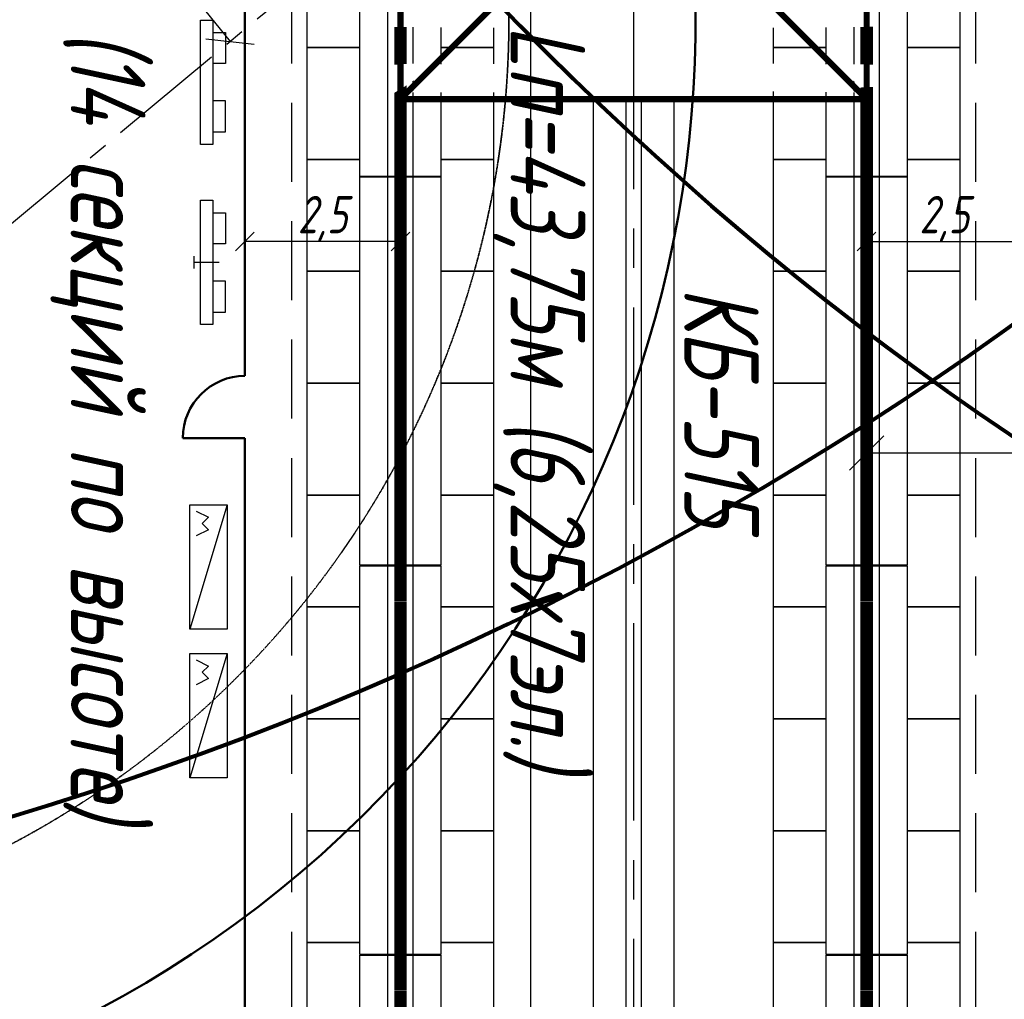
# Model space of a CAD drawing. Header units: millimetres. Extents: x 2204655785 to 2205143108, y 485765510 to 486291538.
# Tile 105 of 156: x 2205000034 to 2205015872, y 486153247 to 486169008. Entities that reach past the tile are written whole.
import ezdxf
from ezdxf.enums import TextEntityAlignment as Align
from ezdxf.lldxf.tags import DXFTag

# ---------------------------------------------------------------- set-up
doc = ezdxf.new("R2010")
doc.units = ezdxf.units.MM
for name, pattern in [('DASHED2', [9.525, 6.35, -3.175]), ('НЕВИДИМАЯX2', [19.05, 12.7, -6.35]), ('осевая', [50.8, 31.75, -6.35, 6.35, -6.35]), ('ОСЕВАЯ2', [28.575, 19.05, -3.175, 3.175, -3.175])]:
    doc.linetypes.add(name, pattern=pattern)
for name, color, linetype in [('ППР_Автокран СКАТ-40', 7, 'Continuous'), ('ППР_Автокран_Линия предупреждения', 1, 'Continuous'), ('ППР_Автокран_Опасная зона', 1, 'Continuous'), ('ППР_Автокран_Стрела', 7, 'Continuous'), ('ППР_Автокран_Стрела_15м', 7, 'Continuous'), ('ППР_Кран', 7, 'Continuous'), ('ППР_Опасная зона от крана', 1, 'Continuous'), ('ППР_Плиты крана', 7, 'Continuous'), ('ППР_Привязка крана', 5, 'Continuous'), ('ППР_Привязка стоянок', 5, 'Continuous'), ('ППР_Разрез', 5, 'Continuous'), ('ППР_Стрела', 7, 'Continuous')]:
    doc.layers.add(name, color=color, linetype=linetype)
doc.styles.add('Без высоты', font='GOST_Common Italic.ttf', dxfattribs={"width": 0.8})
doc.styles.add('ППРк_М1-1', font='GOST_Common Italic.ttf', dxfattribs={"height": 800})
doc.styles.add('ППРк_М1-1кран', font='GOST_Common Italic.ttf', dxfattribs={"width": 0.8, "height": 600})
doc.linetypes.add('ОГРАЖДЕНИЕ_ПУТЕЙ', pattern='A,1,[2,КБ-503,S=1,R=0,X=0,Y=0],2000,[2,КБ-503,S=1,R=0,X=0,Y=0],2000,[2,КБ-503,S=1,R=0,X=0,Y=0],1351,-628,[1,ЧЕЛОВЕК,S=1,R=180,X=0,Y=-24],-461,[1,ЗНАК 4,S=1,R=180,X=0,Y=-417],-188,1372,[2,КБ-503,S=1,R=0,X=0,Y=0],1999,[2,КБ-503,S=1,R=0,X=0,Y=0],2000,[2,КБ-503,S=1,R=0,X=0,Y=0]', length=12000)
tags = doc.linetypes.add('опасная зона_Кран', pattern='A,30,-8,4,-8,30,-8,4,-8,30,-8,4,[230,Bbox.shx,S=2.5,R=0,X=0,Y=-10],-6', length=148).pattern_tags.tags
tags[24] = DXFTag(74, 5)
doc.dimstyles.new('Без высоты текста', dxfattribs={"dimtxt": 800, "dimasz": 550, "dimexe": 1.5, "dimexo": 0.675, "dimgap": 100, "dimtad": 1, "dimdec": 1, "dimlfac": 0.001, "dimzin": 1, "dimtxsty": 'Без высоты', "dimblk": 'OBLIQUE', "dimcen": 250, "dimclrd": 256, "dimclre": 256, "dimclrt": 256, "dimadec": 0, "dimazin": 0, "dimtfac": 1, "dimtdec": 1, "dimtmove": 0, "dimatfit": 3, "dimfxl": 1, "dimtfill": 1, "dimfrac": 2, "dimarcsym": 0})
doc.dimstyles.new('ППРк_М1-1', dxfattribs={"dimtxt": 800, "dimasz": 550, "dimexe": 1.5, "dimexo": 0.675, "dimgap": 100, "dimtad": 1, "dimdec": 1, "dimlfac": 0.001, "dimzin": 1, "dimtxsty": 'ППРк_М1-1', "dimblk": 'OBLIQUE', "dimcen": 250, "dimclrd": 256, "dimclre": 256, "dimclrt": 256, "dimadec": 0, "dimazin": 0, "dimtfac": 1, "dimtdec": 1, "dimtmove": 0, "dimatfit": 3, "dimfxl": 1, "dimtfill": 1, "dimfrac": 2, "dimarcsym": 0})
doc.dimstyles.new('ППРк_М1-1 Кран', dxfattribs={"dimtxt": 600, "dimasz": 300, "dimexe": 1.5, "dimexo": 0.675, "dimgap": 0.675, "dimtad": 1, "dimdec": 1, "dimlfac": 0.001, "dimzin": 1, "dimtxsty": 'ППРк_М1-1кран', "dimblk": 'OBLIQUE', "dimcen": 250, "dimclrd": 256, "dimclre": 256, "dimclrt": 256, "dimadec": 0, "dimazin": 0, "dimtfac": 1, "dimtdec": 1, "dimtmove": 0, "dimatfit": 3, "dimfxl": 1, "dimfrac": 2, "dimarcsym": 0})

# ---------------------------------------------------------------- blocks, each defined once
blk = doc.blocks.new('*U374')
at = {"layer": 'ППР_Опасная зона от крана', "linetype": 'опасная зона_Кран', "lineweight": 80, "ltscale": 100}
blk.add_arc((29475, 0), 54570, 270, 90, dxfattribs=at)
at = {"style": 'ППРк_М1-1', "width": 0.8}
for tag, p, height, flags in [('ОПАСНАЯ_ЗОНА', (25480.86, 21929.55), 800, 1), ('ОТЛЕТ_ГРУЗА', (25413.72, 20678.22), 800, 1), ('Кол-во_элементов', (2695.66, -1978.25), 1200, 8)]:
    blk.add_attdef(tag, p, '', height=height, dxfattribs=dict(at, flags=flags))
at = {"style": 'ППРк_М1-1', "width": 0.8, "flags": 8}
blk.add_attdef('МАРКА_КРАНА', text='', height=1200, dxfattribs=at).set_placement((8837.5, 818.17), align=Align.CENTER)
blk.add_attdef('ВЫСОТА', text='', height=1200, dxfattribs=at).set_placement((9134.89, -8454.02), align=Align.MIDDLE_CENTER)
at = {"layer": 'Defpoints', "style": 'ППРк_М1-1', "width": 0.8, "flags": 1}
for tag, p in [('МАКСИМАЛЬНАЯ_ДЛИНА_ГРУЗА', (25470.43, 19233.22)), ('ШИРИНА_ГРУЗА', (25397.01, 17803.51))]:
    blk.add_attdef(tag, p, '', height=800, dxfattribs=at)
at = {"layer": 'ППР_Разрез', "style": 'ППРк_М1-1кран', "width": 0.8, "flags": 8}
for tag, p in [('РАЗРЕЗ2', (-1027.85, 55181.17)), ('РАЗРЕЗ', (-1731.87, -54129.29))]:
    blk.add_attdef(tag, p, '', height=800, dxfattribs=at)
at = {"layer": 'ППР_Стрела', "style": 'ППРк_М1-1кран', "width": 0.8, "flags": 8}
for tag, p in [('ВЫСОТА_КРЮКА_ГОРИЗ', (-22781.64, 24557.61)), ('ВЫСОТА_КРЮКА_НАКЛ', (-23522.06, 23711.4)), ('ГАБАРИТ_СТРЕЛЫ', (-25019.84, 21408.72)), ('ВЫЛЕТ', (-19745.38, 16966.54))]:
    blk.add_attdef(tag, p, '', height=800, rotation=317, dxfattribs=at)
blk = doc.blocks.new('*U397')
at = {"layer": 'ППР_Опасная зона от крана', "linetype": 'опасная зона_Кран', "lineweight": 80, "ltscale": 100}
blk.add_arc((135, 0), 50270, 90, 270, dxfattribs=at)
at = {"layer": 'ППР_Стрела', "linetype": 'НЕВИДИМАЯX2', "lineweight": 50, "ltscale": 100}
blk.add_arc((135, 0), 38700, 90, 270, dxfattribs=at)
at = {"style": 'ППРк_М1-1', "width": 0.8}
for tag, p, height, flags in [('ОПАСНАЯ_ЗОНА', (25480.86, 21929.55), 800, 1), ('ОТЛЕТ_ГРУЗА', (25413.72, 20678.22), 800, 1), ('Кол-во_элементов', (2695.66, -1978.25), 1200, 8)]:
    blk.add_attdef(tag, p, '', height=height, dxfattribs=dict(at, flags=flags))
at = {"style": 'ППРк_М1-1', "width": 0.8, "flags": 8}
blk.add_attdef('МАРКА_КРАНА', text='', height=1200, dxfattribs=at).set_placement((8837.5, 818.17), align=Align.CENTER)
blk.add_attdef('ВЫСОТА', text='', height=1200, dxfattribs=at).set_placement((9134.89, -8454.02), align=Align.MIDDLE_CENTER)
at = {"layer": 'Defpoints', "style": 'ППРк_М1-1', "width": 0.8, "flags": 1}
for tag, p in [('МАКСИМАЛЬНАЯ_ДЛИНА_ГРУЗА', (25470.43, 19233.22)), ('ШИРИНА_ГРУЗА', (25397.01, 17803.51))]:
    blk.add_attdef(tag, p, '', height=800, dxfattribs=at)
at = {"layer": 'ППР_Разрез', "style": 'ППРк_М1-1кран', "width": 0.8, "flags": 8}
for tag, p in [('РАЗРЕЗ2', (-1027.85, 55181.17)), ('РАЗРЕЗ', (-1731.87, -54129.29))]:
    blk.add_attdef(tag, p, '', height=800, dxfattribs=at)
at = {"layer": 'ППР_Стрела', "style": 'ППРк_М1-1кран', "width": 0.8, "flags": 8}
for tag, p in [('ВЫСОТА_КРЮКА_ГОРИЗ', (-19652.89, 21607.87)), ('ГАБАРИТ_СТРЕЛЫ', (-25019.84, 21408.72)), ('ВЫСОТА_КРЮКА_НАКЛ', (-20393.31, 20761.66)), ('ВЫЛЕТ', (-16616.63, 14016.8))]:
    blk.add_attdef(tag, p, '', height=800, rotation=317, dxfattribs=at)
blk = doc.blocks.new('Плиты пром.')
at = {"layer": 'ППР_Плиты крана'}
for points in [[(0, 650), (0, 1500), (1800, 1500), (1800, 650)], [(1800, 650), (1800, 1500), (3600, 1500), (3600, 650)], [(3600, 650), (3600, 1500), (5400, 1500), (5400, 650)], [(5400, 650), (5400, 1500), (7200, 1500), (7200, 650)], [(1800, -650), (1800, -1500), (0, -1500), (0, -650)], [(3600, -650), (3600, -1500), (1800, -1500), (1800, -650)], [(5400, -650), (5400, -1500), (3600, -1500), (3600, -650)], [(7200, -650), (7200, -1500), (5400, -1500), (5400, -650)]]:
    blk.add_lwpolyline(points, dxfattribs=at)
blk = doc.blocks.new('Балка')
at = {"layer": 'ППР_Кран'}
for p, q in [((-575, 200), (5675, 200)), ((5675, -200), (-575, -200))]:
    blk.add_line(p, q, dxfattribs=at)
blk.add_lwpolyline([(-575, 650), (5675, 650), (5675, -650), (-575, -650)], close=True, dxfattribs=at)
at = {"layer": 'ППР_Кран', "const_width": 200}
blk.add_lwpolyline([(0, 0), (6255, 0)], dxfattribs=at)
blk = doc.blocks.new('_Oblique')
at = {"color": 0, "linetype": 'ByBlock', "lineweight": -2}
blk.add_line((-0.5, -0.5), (0.5, 0.5), dxfattribs=at)
blk = doc.blocks.new('*D422')
at = {"layer": 'Defpoints', "color": 0, "linetype": 'Continuous', "lineweight": 50, "transparency": 16777216}
for p in [(6174, 6250), (6174, 6250), (6174, 3750)]:
    blk.add_point(p, dxfattribs=at)
at = {"layer": 'ППР_Привязка стоянок', "linetype": 'Continuous', "lineweight": -2, "transparency": 16777216}
for p, q in [((6174, 3750), (6174, 6250)), ((6175, 6250), (6175, 6250)), ((6175, 3750), (6175, 3750))]:
    blk.add_line(p, q, dxfattribs=at)
at = {"layer": 'ППР_Привязка стоянок', "linetype": 'Continuous', "lineweight": -2, "transparency": 16777216, "xscale": 300, "yscale": 300, "zscale": 300}
for p, rotation in [((6174, 6250), 90), ((6174, 3750), 270)]:
    blk.add_blockref('_Oblique', p, dxfattribs=dict(at, rotation=rotation))
at = {"layer": 'ППР_Привязка стоянок', "linetype": 'Continuous', "transparency": 16777216, "insert": (5813, 5000), "char_height": 600, "attachment_point": 5, "rotation": 90, "style": 'ППРк_М1-1кран'}
blk.add_mtext('2,5', dxfattribs=at)
blk = doc.blocks.new('База515')
at = {"layer": 'ППР_Кран', "linetype": 'Continuous', "const_width": 100}
for points in [[(-3750, -3750), (3750, 3750)], [(-3750, 3750), (3750, -3750)]]:
    blk.add_lwpolyline(points, dxfattribs=at)
at = {"layer": 'ППР_Кран', "linetype": 'ОГРАЖДЕНИЕ_ПУТЕЙ', "const_width": 100}
blk.add_lwpolyline([(-3750, 3750), (-3750, -3750)], dxfattribs=at)
at = {"layer": 'ППР_Кран', "linetype": 'Continuous'}
blk.add_circle((0, 0), 889, dxfattribs=at)
at = {"linetype": 'Continuous'}
for points in [[(-2013, 3898), (-1545, 3901), (-1545, 2151), (-2013, 2151)], [(-636, 3899), (-168, 3894), (-168, 2152), (-636, 2151)], [(741, 3915), (1209, 3883), (1209, 2151), (741, 2151)], [(2117, 3902), (2586, 3905), (2599, 2689), (2098, 2169)], [(3194, 3911), (3550, 3908), (3564, 3650), (3191, 3271)], [(-3390, 3309), (-2922, 2841), (-2922, 2151), (-3390, 2151)], [(-3390, -3306), (-2922, -2837), (-2922, -2151), (-3390, -2151)], [(-2013, -3885), (-1545, -3890), (-1545, -2151), (-2013, -2151)], [(-636, -3892), (-168, -3892), (-168, -2151), (-636, -2151)], [(741, -3897), (1209, -3893), (1209, -2151), (741, -2151)], [(2117, -3900), (2587, -3899), (2600, -2679), (2098, -2175)], [(3197, -3868), (3668, -3879), (3488, -3583), (3164, -3249)]]:
    blk.add_wipeout(points, dxfattribs=at)
for points in [[(-3390, 3883), (-2922, 3908), (-2922, 3007), (-3390, 3468)], [(3190, 3102), (3639, 3557), (3620, 1941), (3177, 1908)], [(2160, 2076), (2600, 2518), (2600, 2144), (2182, 2079)], [(3193, -3115), (3642, -3565), (3639, -1948), (3180, -1917)], [(2166, -2076), (2600, -2514), (2600, -2144), (2181, -2079)], [(-3390, -3905), (-2922, -3890), (-2922, -3013), (-3390, -3472)]]:
    blk.add_wipeout(points, dxfattribs=at)
at = {"layer": 'ППР_Кран', "linetype": 'Continuous', "const_width": 100}
for points in [[(-3750, 3750), (3750, 3750)], [(-3750, -3750), (3750, -3750)]]:
    blk.add_lwpolyline(points, dxfattribs=at)
at = {"layer": 'ППР_Кран', "linetype": 'ОГРАЖДЕНИЕ_ПУТЕЙ', "const_width": 100}
blk.add_lwpolyline([(3750, 3750), (3750, -3750)], dxfattribs=at)
blk = doc.blocks.new('*D430')
at = {"layer": 'Defpoints', "color": 0, "linetype": 'Continuous', "lineweight": 50, "transparency": 16777216}
for p in [(6174, -3750), (6174, -6250), (6174, -6250)]:
    blk.add_point(p, dxfattribs=at)
at = {"layer": 'ППР_Привязка стоянок', "linetype": 'Continuous', "lineweight": -2, "transparency": 16777216}
for p, q in [((6174, -3750), (6174, -6250)), ((6175, -3750), (6175, -3750)), ((6175, -6250), (6175, -6250))]:
    blk.add_line(p, q, dxfattribs=at)
at = {"layer": 'ППР_Привязка стоянок', "linetype": 'Continuous', "lineweight": -2, "transparency": 16777216, "xscale": 300, "yscale": 300, "zscale": 300}
for p, rotation in [((6174, -3750), 90), ((6174, -6250), 270)]:
    blk.add_blockref('_Oblique', p, dxfattribs=dict(at, rotation=rotation))
at = {"layer": 'ППР_Привязка стоянок', "linetype": 'Continuous', "transparency": 16777216, "insert": (5813, -5000), "char_height": 600, "attachment_point": 5, "rotation": 90, "style": 'ППРк_М1-1кран'}
blk.add_mtext('2,5', dxfattribs=at)
blk = doc.blocks.new('C')
at = {"linetype": 'Continuous', "ltscale": 0.5}
for p, q in [((10, 1), (-10, 1)), ((-10, 1), (-10, -1)), ((10, -1), (10, 1)), ((-10, -1), (10, -1)), ((-8, -1), (-8, -3)), ((-3, -3), (-3, -1)), ((3, -3), (3, -1)), ((8, -1), (8, -3)), ((-8, -3), (-3, -3)), ((8, -3), (3, -3))]:
    blk.add_line(p, q, dxfattribs=at)
blk = doc.blocks.new('A$C68180F12')
at = {"linetype": 'Continuous', "ltscale": 0.5}
for p, q in [((11, 5), (9, 5)), ((10, 1), (10, 5)), ((20, 4), (0, 4)), ((0, 4), (0, 2)), ((20, 2), (20, 4)), ((0, 2), (20, 2)), ((2, 2), (2, 0)), ((7, 0), (7, 2)), ((13, 0), (13, 2)), ((18, 2), (18, 0)), ((2, 0), (7, 0)), ((18, 0), (13, 0))]:
    blk.add_line(p, q, dxfattribs=at)
blk = doc.blocks.new('A$C49FE3ADB')
at = {"linetype": 'Continuous', "ltscale": 0.5}
for p, q in [((20, 6), (0, 6)), ((0, 0), (20, 6)), ((0, 6), (0, 0)), ((20, 0), (20, 6)), ((0, 0), (20, 0))]:
    blk.add_line(p, q, dxfattribs=at)
for p, q in [((1, 5), (2, 3)), ((4, 3), (5, 5)), ((2, 3), (3, 4)), ((3, 4), (4, 3))]:
    blk.add_line(p, q)
blk = doc.blocks.new('*D433')
at = {"layer": 'Defpoints', "color": 0, "linetype": 'Continuous', "lineweight": 50, "transparency": 16777216}
for p in [(7802, 10750), (9578, 10750), (7802, 3750)]:
    blk.add_point(p, dxfattribs=at)
at = {"layer": 'ППР_Привязка крана', "linetype": 'Continuous', "lineweight": -2, "transparency": 16777216}
for p, q in [((9578, 10750), (9578, 14674)), ((7802, 10750), (9580, 10750)), ((9578, 3750), (9578, 10750)), ((7802, 3750), (9580, 3750))]:
    blk.add_line(p, q, dxfattribs=at)
at = {"layer": 'ППР_Привязка крана', "linetype": 'Continuous', "lineweight": -2, "transparency": 16777216, "xscale": 550, "yscale": 550, "zscale": 550}
for p, rotation in [((9578, 10750), 90), ((9578, 3750), 270)]:
    blk.add_blockref('_Oblique', p, dxfattribs=dict(at, rotation=rotation))
at = {"layer": 'ППР_Привязка крана', "linetype": 'Continuous', "transparency": 16777216, "insert": (8998, 13706), "char_height": 800, "attachment_point": 5, "rotation": 90, "style": 'ППРк_М1-1', "bg_fill": 3, "box_fill_scale": 1.1, "bg_fill_color": 256, "bg_fill_true_color": 13158600, "bg_fill_transparency": 0}
blk.add_mtext('7,0*', dxfattribs=at)
blk = doc.blocks.new('*D782')
at = {"layer": 'Defpoints', "color": 0, "transparency": 16777216}
for p in [(-10513, 363), (-10510, 365), (-6138, -5103)]:
    blk.add_point(p, dxfattribs=at)
at = {"layer": 'ППР_Автокран_Линия предупреждения', "lineweight": -2, "transparency": 16777216}
for p, q in [((-10511, 364), (-10514, 362)), ((-6140, -5105), (-10513, 363)), ((-6138, -5104), (-6141, -5106))]:
    blk.add_line(p, q, dxfattribs=at)
at = {"layer": 'ППР_Автокран_Линия предупреждения', "lineweight": -2, "transparency": 16777216, "xscale": 550, "yscale": 550, "zscale": 550}
for p, rotation in [((-10513, 363), 128.6480544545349), ((-6140, -5105), 308.6480544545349)]:
    blk.add_blockref('_Oblique', p, dxfattribs=dict(at, rotation=rotation))
at = {"layer": 'ППР_Автокран_Линия предупреждения', "transparency": 16777216, "insert": (-7873, -2009), "char_height": 800, "attachment_point": 5, "rotation": 308.6481, "style": 'Без высоты', "bg_fill": 3, "box_fill_scale": 1.1, "bg_fill_color": 256, "bg_fill_true_color": 13158600, "bg_fill_transparency": 0}
blk.add_mtext('7,0', dxfattribs=at)
blk = doc.blocks.new('*U420')
at = {"layer": 'ППР_Кран', "linetype": 'НЕВИДИМАЯX2', "lineweight": 30, "ltscale": 100}
blk.add_line((135, -5500), (29475, -5500), dxfattribs=at)
at = {"layer": 'ППР_Кран', "linetype": 'ОГРАЖДЕНИЕ_ПУТЕЙ', "lineweight": 50}
for p, q in [((8337.5, -6250), (-8900, -6250)), ((38505, -6250), (9337.5, -6250)), ((9337.5, -6250), (9337.5, -7250))]:
    blk.add_line(p, q, dxfattribs=at)
blk.add_arc((9337.5, -6250), 1000, 180, 270, dxfattribs=at)
for p in [(-545, 3750), (6655, 3750), (10255, 3750), (13855, 3750), (17455, 3750), (-545, -3750), (6655, -3750), (10255, -3750), (13855, -3750), (17455, -3750)]:
    blk.add_blockref('Плиты пром.', p)
at = {"layer": 'ППР_Кран'}
for p in [(-545, 3750), (11970, 3750), (18230, 3750), (-545, -3750), (5710, -3750), (11970, -3750), (18230, -3750)]:
    blk.add_blockref('Балка', p, dxfattribs=at)
at = {"layer": 'ППР_Кран', "linetype": 'Continuous', "ltscale": 0.5, "xscale": -100, "yscale": 100, "zscale": 100, "rotation": 180}
blk.add_blockref('C', (3612.84, -6865), dxfattribs=at)
at = {"layer": 'ППР_Кран', "xscale": -100, "yscale": 100, "zscale": 100, "rotation": 180}
for name, p in [('A$C68180F12', (5512.84, -6565)), ('A$C49FE3ADB', (10412.84, -6536.13)), ('A$C49FE3ADB', (12806.84, -6536.13))]:
    blk.add_blockref(name, p, dxfattribs=at)
at = {"style": 'ППРк_М1-1', "width": 0.8, "flags": 1}
for tag, p in [('ОПАСНАЯ_ЗОНА', (25480.86, 21929.55)), ('ОТЛЕТ_ГРУЗА', (25413.72, 20678.22))]:
    blk.add_attdef(tag, p, '', height=800, dxfattribs=at)
at = {"style": 'ППРк_М1-1', "width": 0.8, "flags": 8}
blk.add_attdef('МАРКА_КРАНА', text='', height=1200, dxfattribs=at).set_placement((8837.5, 818.17), align=Align.CENTER)
blk.add_attdef('ВЫСОТА', text='', height=1200, dxfattribs=at).set_placement((9134.89, -8454.02), align=Align.MIDDLE_CENTER)
at = {"layer": 'Defpoints', "style": 'ППРк_М1-1', "width": 0.8, "flags": 1}
for tag, p in [('МАКСИМАЛЬНАЯ_ДЛИНА_ГРУЗА', (25470.43, 19233.22)), ('ШИРИНА_ГРУЗА', (25397.01, 17803.51))]:
    blk.add_attdef(tag, p, '', height=800, dxfattribs=at)
at = {"layer": 'ППР_Разрез', "style": 'ППРк_М1-1кран', "width": 0.8, "flags": 8}
for tag, p in [('РАЗРЕЗ2', (-1027.85, 55181.17)), ('РАЗРЕЗ', (-1731.87, -54129.29))]:
    blk.add_attdef(tag, p, '', height=800, dxfattribs=at)
at = {"layer": 'ППР_Стрела', "style": 'ППРк_М1-1кран', "width": 0.8, "flags": 8}
for tag, p in [('ВЫСОТА_КРЮКА_ГОРИЗ', (-19652.89, 21607.87)), ('ГАБАРИТ_СТРЕЛЫ', (-25019.84, 21408.72)), ('ВЫСОТА_КРЮКА_НАКЛ', (-20393.31, 20761.66)), ('ВЫЛЕТ', (-16616.63, 14016.8))]:
    blk.add_attdef(tag, p, '', height=800, rotation=317, dxfattribs=at)
at = {"layer": 'ППР_Привязка стоянок', "linetype": 'Continuous'}
for base, p1, p2, angle, picture, middle in [((6173.84, 6250), (6173.84, 3750), (6173.84, 6250), 90, '*D422', (5813.17, 5000)), ((6173.84, -6250), (6173.84, -3750), (6173.84, -6250), 270, '*D430', (5813.17, -5000))]:
    dim = blk.add_linear_dim(base=base, p1=p1, p2=p2, angle=angle, dimstyle='ППРк_М1-1 Кран', dxfattribs=at)
    dim.commit()
    dim.dimension.update_dxf_attribs({"geometry": picture, "text_midpoint": middle})
at = {"layer": 'ППР_Кран', "linetype": 'Continuous'}
blk.add_blockref('База515', (135, 0), dxfattribs=at)
at = {"layer": 'ППР_Привязка крана', "linetype": 'Continuous'}
dim = blk.add_linear_dim(base=(9578.09, 10750), p1=(7801.74, 3750), p2=(7801.74, 10750), angle=90, text='<>*', dimstyle='ППРк_М1-1', override={"dimscale": 0}, dxfattribs=at)
dim.commit()
dim.dimension.update_dxf_attribs({"geometry": '*D433', "text_midpoint": (9578.09, 13705.77), "dimtype": 160})
at = {"layer": 'ППР_Кран', "linetype": 'НЕВИДИМАЯX2', "lineweight": 30, "ltscale": 100}
blk.add_line((135, 5500), (29475, 5500), dxfattribs=at)
at = {"layer": 'ППР_Кран', "linetype": 'Continuous'}
for p, q in [((3885, 650), (25725, 650)), ((3885, 125), (25725, 125)), ((3885, -125), (25725, -125)), ((3885, -650), (25725, -650))]:
    blk.add_line(p, q, dxfattribs=at)
at = {"layer": 'ППР_Кран', "linetype": 'осевая', "ltscale": 100}
blk.add_line((-8003.16, 0), (37832.84, 0), dxfattribs=at)
at = {"layer": 'ППР_Кран'}
blk.add_blockref('Балка', (5710, 3750), dxfattribs=at)
at = {"style": 'ППРк_М1-1', "width": 0.8, "flags": 8}
blk.add_attdef('Кол-во_элементов', (2695.66, -1978.25), '', height=1200, dxfattribs=at)
blk = doc.blocks.new('*U778')
at = {"layer": 'ППР_Автокран_Линия предупреждения', "color": 1, "linetype": 'ОСЕВАЯ2', "ltscale": 100}
blk.add_line((29.42, 9142.43), (-17226.21, -5228.35), dxfattribs=at)
at = {"layer": 'ППР_Автокран_Опасная зона', "color": 1, "linetype": 'опасная зона_Кран', "lineweight": 80, "ltscale": 100}
blk.add_arc((-3.65, 4.56), 29000, 319.788537, 219.788112, dxfattribs=at)
at = {"layer": 'ППР_Автокран_Стрела', "lineweight": 50}
blk.add_arc((-3.65, 4.56), 18000, 319.786841, 219.78643, dxfattribs=at)
at = {"layer": 'ППР_Автокран_Стрела_15м', "linetype": 'DASHED2', "lineweight": 35}
blk.add_arc((0.22, 1.42), 15000, 319.786203, 219.767437, dxfattribs=at)
at = {"layer": 'ППР_Автокран_Линия предупреждения'}
dim = blk.add_aligned_dim(p1=(-6137.72, -5103.35), p2=(-10510.33, 364.71), distance=3, dimstyle='Без высоты текста', dxfattribs=at)
dim.commit()
dim.dimension.update_dxf_attribs({"geometry": '*D782', "text_midpoint": (-7873.39, -2008.96)})

msp = doc.modelspace()

# ---------------------------------------------------------------- linework, layer by layer
at = {"color": 3}
msp.add_lwpolyline([(2205022662, 486188994), (2205034257, 486188991, -0.414099), (2205046253, 486176992), (2205046258, 486136596, -0.414248), (2205034258, 486124594), (2205022658, 486124594, -0.414214), (2205010658, 486136594), (2205010658, 486139894), (2205008258, 486139894), (2205008258, 486169194), (2205010658, 486169194), (2205010658, 486176994, -0.414293)], format="xyb", close=True, dxfattribs=at)

# ---------------------------------------------------------------- next in the draw order: block references
msp.add_blockref('*U374', (2204954762, 486208476))

# ---------------------------------------------------------------- next in the draw order: block references
at = {"rotation": 90}
msp.add_blockref('*U397', (2205044056, 486203892), dxfattribs=at)

# ---------------------------------------------------------------- next in the draw order: block references
ref = msp.add_blockref('*U420', (2205009908, 486171615), dxfattribs=dict(rotation=270))
ref.add_attrib('Кол-во_элементов', 'Lп=43,75м (6,25х7эл.)', (2205007930, 486168919), dxfattribs={"height": 1200, "rotation": 270, "style": 'ППРк_М1-1', "width": 0.8})
ref.add_attrib('МАРКА_КРАНА', 'КБ-515', dxfattribs={"height": 1200, "rotation": 270, "style": 'ППРк_М1-1', "width": 0.8}).set_placement((2205010726, 486162777), align=Align.CENTER)
ref.add_attrib('ВЫСОТА', '(14 секций по высоте)', dxfattribs={"height": 1200, "rotation": 270, "style": 'ППРк_М1-1', "width": 0.8}).set_placement((2205001454, 486162480), align=Align.MIDDLE_CENTER)

# ---------------------------------------------------------------- next in the draw order: block references
at = {"layer": 'ППР_Автокран СКАТ-40', "rotation": 180}
msp.add_blockref('*U778', (2204992904, 486169018), dxfattribs=at)

doc.saveas('drawing.dxf')
